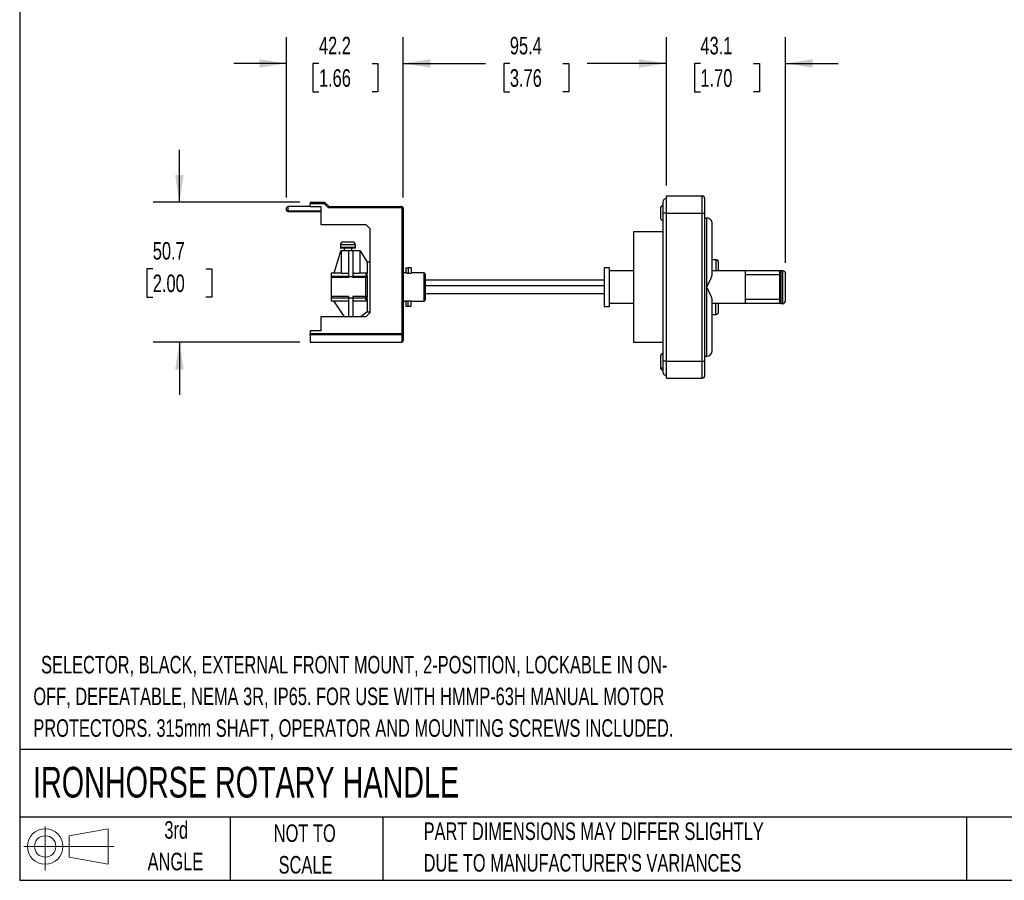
# Model space of a CAD drawing. Header units: millimetres. Extents: x 6 to 273, y 6 to 210.
# Tile 1 of 5: x 6 to 125, y 6 to 110. Entities that reach past the tile are written whole.
import ezdxf

# ---------------------------------------------------------------- set-up
doc = ezdxf.new("R2010")
doc.units = ezdxf.units.MM
doc.layers.add('DIMENSIONS', color=140, linetype='Continuous', lineweight=25)
doc.layers.add('TEXT', color=140, linetype='Continuous', lineweight=25)
doc.layers.add('SLD-DEFPOINTS', color=7, linetype='Continuous')
doc.styles.add('SLDTEXTSTYLE0', font='TXT', dxfattribs={"width": 0.7})
doc.dimstyles.new('SLDDIMSTYLE1', dxfattribs={"dimtxt": 2.158008, "dimasz": 3.302, "dimexe": 0, "dimexo": 0.0625, "dimgap": 0.539502, "dimtad": 0, "dimtih": 1, "dimtoh": 1, "dimlfac": 3, "dimrnd": 1e-09, "dimzin": 12, "dimdsep": 46, "dimtxsty": 'SLDTEXTSTYLE0', "dimsah": 1, "dimcen": 0.09, "dimadec": 0, "dimazin": 3, "dimtfac": 1, "dimtmove": 0, "dimatfit": 0, "dimfxl": 0, "dimfrac": 2, "dimtolj": 1, "dimtzin": 12, "dimarcsym": 0})
doc.dimstyles.new('SLDDIMSTYLE2', dxfattribs={"dimtxt": 2.158008, "dimasz": 3.302, "dimexe": 0, "dimexo": 0.0625, "dimgap": 0.539502, "dimtad": 0, "dimtih": 1, "dimtoh": 1, "dimlfac": 3, "dimrnd": 1e-09, "dimzin": 12, "dimdsep": 46, "dimtxsty": 'SLDTEXTSTYLE0', "dimsah": 1, "dimcen": 0.09, "dimadec": 0, "dimazin": 3, "dimtfac": 1, "dimtofl": 0, "dimtmove": 0, "dimatfit": 3, "dimfxl": 0, "dimfrac": 2, "dimtolj": 1, "dimtzin": 12, "dimarcsym": 0})

# ---------------------------------------------------------------- blocks, each defined once
blk = doc.blocks.new('Block11')
at = {"color": 7, "linetype": 'Continuous', "lineweight": 18}
for p, q in [((2.59, 5.31), (2.59, 0)), ((5.48, 4.17), (10.18, 5.03)), ((10.18, 5.03), (10.18, 0.73)), ((5.48, 1.6), (5.48, 4.17)), ((0, 2.88), (10.87, 2.88)), ((5.48, 1.6), (10.18, 0.73))]:
    blk.add_line(p, q, dxfattribs=at)
for radius in [2.15, 1.29]:
    blk.add_circle((2.59, 2.88), radius, dxfattribs=at)
blk = doc.blocks.new('Block12')
at = {"layer": 'SLD-DEFPOINTS'}
blk.add_blockref('Block11', (0, 0), dxfattribs=at)
blk = doc.blocks.new('SW_NOTE_0_1')
at = {"layer": 'TEXT', "color": 0, "char_height": 2.1167, "attachment_point": 1, "style": 'SLDTEXTSTYLE0'}
for s, insert in [('SELECTOR, BLACK, EXTERNAL FRONT MOUNT, 2-POSITION, LOCKABLE IN ON-', (0.93, 2.73)), ('OFF, DEFEATABLE, NEMA 3R, IP65. FOR USE WITH HMMP-63H MANUAL MOTOR', (0, -1.09)), ('PROTECTORS. 315mm SHAFT, OPERATOR AND MOUNTING SCREWS INCLUDED.', (0, -4.92))]:
    blk.add_mtext(s, dxfattribs=dict(at, insert=insert))
blk = doc.blocks.new('SW_NOTE_0_4')
at = {"layer": 'TEXT', "color": 0, "char_height": 2.1167, "attachment_point": 1, "style": 'SLDTEXTSTYLE0'}
for s, insert in [('PART DIMENSIONS MAY DIFFER SLIGHTLY', (0, 2.73)), ("DUE TO MANUFACTURER'S VARIANCES", (0, -1.09))]:
    blk.add_mtext(s, dxfattribs=dict(at, insert=insert))
blk = doc.blocks.new('SW_NOTE_0_5')
at = {"layer": 'TEXT', "color": 0, "char_height": 2.117, "attachment_point": 2, "style": 'SLDTEXTSTYLE0'}
for s, insert in [('NOT TO', (5.26, 2.73)), ('SCALE', (5.35, -1.09))]:
    blk.add_mtext(s, dxfattribs=dict(at, insert=insert))
blk = doc.blocks.new('SW_NOTE_0_6')
at = {"layer": 'TEXT', "color": 0, "char_height": 2.117, "attachment_point": 2, "style": 'SLDTEXTSTYLE0'}
for s, insert in [('3rd', (2.32, 2.73)), ('ANGLE', (2.22, -1.09))]:
    blk.add_mtext(s, dxfattribs=dict(at, insert=insert))
blk = doc.blocks.new('_D_4')
at = {"layer": 'DIMENSIONS'}
for p, q in [((38.57, 88.81), (38.57, 108.16)), ((52.64, 88.81), (52.64, 108.16)), ((38.57, 104.98), (32.22, 104.98)), ((42.48, 104.98), (41.75, 104.98)), ((41.75, 104.98), (41.75, 101.55)), ((48.89, 104.98), (49.61, 104.98)), ((49.61, 104.98), (49.61, 101.55)), ((52.64, 104.98), (58.99, 104.98)), ((41.75, 101.55), (42.48, 101.55)), ((49.61, 101.55), (48.89, 101.55))]:
    blk.add_line(p, q, dxfattribs=at)
for points in [[(38.57, 104.98), (35.27, 105.49), (35.27, 104.47)], [(52.64, 104.98), (55.94, 104.47), (55.94, 105.49)]]:
    blk.add_solid(points, dxfattribs=at)
at = {"layer": 'DIMENSIONS', "char_height": 2.117, "attachment_point": 1, "style": 'SLDTEXTSTYLE0'}
for s, insert in [('42.2', (42.48, 108.19)), ('1.66', (42.48, 104.28))]:
    blk.add_mtext(s, dxfattribs=dict(at, insert=insert))
blk = doc.blocks.new('_D_5')
at = {"layer": 'DIMENSIONS'}
for p, q in [((52.64, 88.81), (52.64, 108.16)), ((84.44, 90.25), (84.44, 108.16)), ((52.64, 104.98), (62.61, 104.98)), ((65.53, 104.98), (64.81, 104.98)), ((64.81, 104.98), (64.81, 101.55)), ((71.94, 104.98), (72.67, 104.98)), ((72.67, 104.98), (72.67, 101.55)), ((84.44, 104.98), (74.87, 104.98)), ((64.81, 101.55), (65.53, 101.55)), ((72.67, 101.55), (71.94, 101.55))]:
    blk.add_line(p, q, dxfattribs=at)
for points in [[(52.64, 104.98), (55.94, 104.47), (55.94, 105.49)], [(84.44, 104.98), (81.14, 105.49), (81.14, 104.47)]]:
    blk.add_solid(points, dxfattribs=at)
at = {"layer": 'DIMENSIONS', "char_height": 2.117, "attachment_point": 1, "style": 'SLDTEXTSTYLE0'}
for s, insert in [('95.4', (65.53, 108.19)), ('3.76', (65.53, 104.28))]:
    blk.add_mtext(s, dxfattribs=dict(at, insert=insert))
blk = doc.blocks.new('_D_6')
at = {"layer": 'DIMENSIONS'}
for p, q in [((84.44, 90.25), (84.44, 108.16)), ((98.8, 80.91), (98.8, 108.16)), ((84.44, 104.98), (78.09, 104.98)), ((88.54, 104.98), (87.82, 104.98)), ((87.82, 104.98), (87.82, 101.55)), ((94.95, 104.98), (95.68, 104.98)), ((95.68, 104.98), (95.68, 101.55)), ((98.8, 104.98), (105.15, 104.98)), ((87.82, 101.55), (88.54, 101.55)), ((95.68, 101.55), (94.95, 101.55))]:
    blk.add_line(p, q, dxfattribs=at)
for points in [[(84.44, 104.98), (81.14, 105.49), (81.14, 104.47)], [(98.8, 104.98), (102.11, 104.47), (102.11, 105.49)]]:
    blk.add_solid(points, dxfattribs=at)
at = {"layer": 'DIMENSIONS', "char_height": 2.117, "attachment_point": 1, "style": 'SLDTEXTSTYLE0'}
for s, insert in [('43.1', (88.54, 108.19)), ('1.70', (88.54, 104.28))]:
    blk.add_mtext(s, dxfattribs=dict(at, insert=insert))
blk = doc.blocks.new('_D_7')
at = {"layer": 'DIMENSIONS'}
for p, q in [((25.63, 88.21), (25.63, 94.56)), ((40.17, 88.21), (22.45, 88.21)), ((22.42, 80.19), (21.7, 80.19)), ((21.7, 80.19), (21.7, 76.76)), ((28.83, 80.19), (29.56, 80.19)), ((29.56, 80.19), (29.56, 76.76)), ((21.7, 76.76), (22.42, 76.76)), ((29.56, 76.76), (28.83, 76.76)), ((40.17, 71.31), (22.45, 71.31)), ((25.63, 71.31), (25.63, 64.96))]:
    blk.add_line(p, q, dxfattribs=at)
for points in [[(25.63, 88.21), (26.14, 91.51), (25.12, 91.51)], [(25.63, 71.31), (25.12, 68.01), (26.14, 68.01)]]:
    blk.add_solid(points, dxfattribs=at)
at = {"layer": 'DIMENSIONS', "char_height": 2.117, "attachment_point": 1, "style": 'SLDTEXTSTYLE0'}
for s, insert in [('50.7', (22.42, 83.41)), ('2.00', (22.42, 79.49))]:
    blk.add_mtext(s, dxfattribs=dict(at, insert=insert))

msp = doc.modelspace()

# ---------------------------------------------------------------- linework, layer by layer
for p, q in [((41.4372, 88.2088), (41.4372, 88.0421)), ((43.2039, 88.2088), (41.4372, 88.2088)), ((41.4372, 87.7088), (41.4372, 88.0421)), ((43.1348, 88.0421), (41.4372, 88.0421)), ((43.6348, 87.5421), (43.1348, 88.0421)), ((43.7039, 87.7088), (43.2039, 88.2088)), ((84.0005, 88.2254), (84.0005, 86.8921)), ((84.4372, 88.9754), (88.7372, 88.9754)), ((84.4372, 86.9088), (84.4372, 88.9754)), ((88.7372, 86.9088), (88.7372, 88.9754)), ((89.0705, 86.9088), (89.0705, 88.6421)), ((38.7372, 87.7088), (38.5705, 87.5421)), ((38.5705, 87.2088), (38.5705, 87.5421)), ((38.5705, 87.2088), (38.6898, 87.0895)), ((38.7372, 87.7088), (38.7372, 87.1868)), ((41.4372, 87.7088), (38.7372, 87.7088)), ((38.7372, 87.1868), (42.7039, 87.1868)), ((42.7039, 87.0421), (38.7372, 87.0421)), ((41.4372, 87.7088), (42.7039, 87.7088)), ((42.7039, 87.7088), (42.7039, 85.5421)), ((52.4705, 87.5421), (43.6348, 87.5421)), ((43.7039, 87.7088), (52.4705, 87.7088)), ((52.4705, 87.7088), (52.4705, 87.5421)), ((52.4705, 87.5421), (52.4705, 72.3754)), ((52.6372, 87.5421), (52.4705, 87.5421)), ((52.6372, 87.5421), (52.6372, 72.3754)), ((84.0005, 86.8921), (84.0005, 69.0588)), ((84.4372, 86.8921), (84.0005, 86.8921)), ((84.4372, 69.0421), (84.4372, 86.9088)), ((84.4372, 86.9088), (88.7372, 86.9088)), ((88.7372, 69.0421), (88.7372, 86.9088)), ((88.7372, 86.9088), (89.0705, 86.9088)), ((89.0705, 69.0421), (89.0705, 86.9088)), ((89.3039, 86.3088), (89.0705, 86.3088)), ((89.3039, 77.9754), (89.3039, 86.3088)), ((42.7039, 85.5421), (48.1372, 85.5421)), ((48.1372, 85.5421), (48.6372, 85.0421)), ((48.6372, 85.0421), (48.6372, 74.8754)), ((84.0005, 84.6421), (80.4705, 84.6421)), ((80.4705, 84.6421), (80.4705, 71.3088)), ((45.9705, 83.4088), (45.9631, 83.4088)), ((44.3035, 79.641), (45.1372, 82.3421)), ((45.0705, 83.0754), (45.0705, 82.7421)), ((46.8705, 83.0754), (45.0705, 83.0754)), ((46.8705, 82.7421), (45.0705, 82.7421)), ((45.1643, 82.3421), (45.1372, 82.3421)), ((45.1643, 82.3421), (45.1643, 79.6409)), ((45.5105, 82.6754), (45.5105, 82.3421)), ((46.8039, 82.6754), (45.9632, 82.6754)), ((46.5539, 82.3421), (46.0539, 82.3421)), ((46.0539, 82.3421), (46.0539, 79.271)), ((46.4305, 82.6754), (46.4305, 82.3421)), ((46.5539, 82.3421), (46.5539, 79.271)), ((46.8705, 83.0754), (46.8705, 82.7421)), ((47.4434, 79.6409), (47.4434, 82.3421)), ((47.4705, 82.3421), (47.4434, 82.3421)), ((47.4705, 82.3421), (48.3039, 80.9754)), ((48.6372, 80.9754), (48.3039, 80.9754)), ((48.3039, 80.9754), (48.3039, 80.965)), ((90.4039, 81.2754), (89.9705, 81.2754)), ((90.4039, 81.2754), (90.4039, 79.9754)), ((52.9705, 79.6921), (52.6372, 79.6921)), ((52.9705, 80.2921), (52.9705, 79.6921)), ((53.2372, 80.2921), (53.2372, 79.6713)), ((53.6039, 80.2921), (53.2372, 80.2921)), ((53.2372, 79.6713), (53.6039, 79.6713)), ((53.6039, 80.2921), (53.6039, 79.6713)), ((55.1372, 79.6921), (53.6039, 79.6921)), ((55.1372, 79.6921), (55.1372, 76.2588)), ((77.5705, 80.3088), (76.9039, 80.3088)), ((77.5705, 75.6421), (77.5705, 80.3088)), ((80.4705, 79.9254), (77.5705, 79.9254)), ((89.9705, 79.9754), (93.9705, 79.9754)), ((93.9705, 79.9754), (98.1372, 79.9754)), ((98.1372, 79.8319), (98.1372, 79.9754)), ((98.1372, 79.9754), (98.3029, 79.9754)), ((98.3039, 75.9754), (98.3039, 79.9754)), ((98.3039, 79.9754), (98.4705, 79.9754)), ((98.4705, 75.9754), (98.4705, 79.9754)), ((44.3039, 79.6421), (43.9372, 79.6421)), ((43.9372, 79.2942), (46.0539, 79.2942)), ((43.9372, 79.1297), (43.9372, 76.8212)), ((46.0539, 79.1297), (43.9372, 79.1297)), ((45.1643, 79.6409), (44.3035, 79.6409)), ((46.0539, 79.271), (46.5539, 79.271)), ((46.0539, 79.271), (46.0539, 79.1297)), ((46.5539, 79.2942), (48.1372, 79.2942)), ((46.5539, 79.271), (46.5539, 79.1297)), ((48.1372, 79.1297), (46.5539, 79.1297)), ((48.3039, 79.6409), (47.4434, 79.6409)), ((48.1372, 79.5177), (48.1372, 79.2939)), ((48.1372, 79.5177), (48.3039, 79.5177)), ((48.1372, 79.1297), (48.1372, 79.2939)), ((48.1372, 76.8196), (48.1372, 79.1297)), ((48.3039, 79.1297), (48.3039, 76.8212)), ((76.9039, 78.8088), (55.3039, 78.8088)), ((98.1372, 79.4421), (93.9705, 79.4421)), ((76.9039, 78.1421), (55.3039, 78.1421)), ((89.3039, 69.6421), (89.3039, 77.9754)), ((46.0539, 76.8212), (43.9372, 76.8212)), ((46.0539, 76.6567), (43.9372, 76.6567)), ((43.9372, 76.3088), (44.2705, 76.3088)), ((44.2698, 76.3099), (46.0539, 76.3099)), ((45.5475, 74.3754), (44.2698, 76.3099)), ((46.0539, 76.8212), (46.0539, 76.6799)), ((46.0539, 76.6799), (46.5539, 76.6799)), ((46.0539, 76.6799), (46.0539, 74.3754)), ((48.1372, 76.8212), (46.5539, 76.8212)), ((46.5539, 76.8212), (46.5539, 76.6799)), ((46.5539, 76.6799), (46.5539, 74.3754)), ((48.1372, 76.6567), (46.5539, 76.6567)), ((46.5539, 76.3099), (48.3039, 76.3099)), ((48.1372, 76.6567), (48.1372, 76.8196)), ((48.1372, 76.4332), (48.1372, 76.6567)), ((48.3039, 76.4332), (48.1372, 76.4332)), ((52.6372, 76.2588), (52.9705, 76.2588)), ((52.9705, 76.2588), (52.9705, 75.6588)), ((53.6039, 76.2796), (53.2372, 76.2796)), ((53.2372, 75.6588), (53.2372, 76.2796)), ((53.6039, 75.6588), (53.6039, 76.2796)), ((53.6039, 76.2588), (55.1372, 76.2588)), ((76.9039, 77.1421), (55.3039, 77.1421)), ((93.9705, 76.5088), (98.1372, 76.5088)), ((98.1372, 76.1195), (98.1372, 75.9754)), ((48.3039, 74.9754), (47.5356, 74.3754)), ((48.3039, 74.9859), (48.3039, 74.9754)), ((48.3039, 74.9754), (48.6372, 74.9754)), ((53.2372, 75.6588), (53.6039, 75.6588)), ((76.9039, 75.6421), (77.5705, 75.6421)), ((77.5705, 76.0254), (80.4705, 76.0254)), ((93.9705, 75.9754), (89.9705, 75.9754)), ((90.4039, 74.6754), (90.4039, 75.9754)), ((98.1372, 75.9754), (93.9705, 75.9754)), ((98.3039, 75.9754), (98.1372, 75.9754)), ((98.3039, 75.9754), (98.4705, 75.9754)), ((42.7039, 74.3754), (42.7039, 72.7088)), ((48.1372, 74.3754), (42.7039, 74.3754)), ((48.6372, 74.8754), (48.1372, 74.3754)), ((89.9705, 74.6754), (90.4039, 74.6754)), ((42.7039, 72.7088), (41.4372, 72.7088)), ((41.4372, 72.7088), (41.4372, 72.3754)), ((41.4372, 72.3754), (52.4705, 72.3754)), ((41.4372, 72.2088), (41.4372, 72.3754)), ((52.4705, 72.2088), (41.4372, 72.2088)), ((41.4372, 72.2088), (41.4372, 71.3088)), ((52.4705, 72.3754), (52.4705, 72.2088)), ((52.4705, 72.3754), (52.6372, 72.3754)), ((52.4705, 72.2088), (52.4705, 71.3088)), ((41.4372, 71.3088), (52.4705, 71.3088)), ((80.4705, 71.3088), (84.0005, 71.3088)), ((84.0005, 69.0588), (84.0005, 67.7254)), ((84.0005, 69.0588), (84.4372, 69.0588)), ((84.4372, 66.9754), (84.4372, 69.0421)), ((84.4372, 69.0421), (88.7372, 69.0421)), ((88.7372, 66.9754), (88.7372, 69.0421)), ((89.0705, 69.6421), (89.3039, 69.6421)), ((89.0705, 67.3088), (89.0705, 69.0421)), ((84.4372, 66.9754), (88.7372, 66.9754))]:
    msp.add_line(p, q)
for centre, radius, start, end in [((84.4372, 88.2254), 0.4367, 90, 180), ((88.7372, 88.6421), 0.3333, 0, 90), ((52.4705, 87.5421), 0.1667, 0, 90), ((84.0372, 87.4754), 0.3333, 96.315316, 180), ((84.0372, 86.3421), 0.3333, 180, 263.684684), ((89.3039, 85.6421), 0.6667, 0, 90.000021), ((45.4039, 83.0754), 0.3333, 89.999937, 180), ((46.5372, 83.0754), 0.3333, 0, 89.999699), ((45.1372, 82.7421), 0.0667, 180, 270.000546), ((46.8039, 82.7421), 0.0667, 270, 0), ((90.4039, 80.9421), 0.3333, 0, 90), ((55.1372, 79.5254), 0.1667, 0, 90), ((98.3039, 79.8088), 0.1667, 90, 180.000004), ((55.1372, 76.4254), 0.1667, 270, 0), ((98.3039, 76.1421), 0.1667, 179.999675, 270), ((98.4705, 76.3088), 0.3333, 270, 0.000003), ((90.4039, 75.0088), 0.3333, 270, 0), ((52.4705, 72.3754), 0.1667, 270, 0), ((52.4705, 71.4754), 0.1667, 270, 0.001653), ((89.3039, 70.3088), 0.6667, 270, 0), ((84.0372, 69.6088), 0.3333, 96.315316, 180), ((84.0372, 68.4754), 0.3333, 180, 263.684684), ((84.0372, 68.292), 0.3333, 180, 263.684684), ((84.4372, 67.7254), 0.4367, 180, 270), ((88.7372, 67.3088), 0.3333, 270, 0)]:
    msp.add_arc(centre, radius, start, end)
for points, knots in [([(43.1348, 88.0421), (43.143, 88.0618), (43.1517, 88.0829), (43.1687, 88.124), (43.1769, 88.1437), (43.1904, 88.1762), (43.1956, 88.189), (43.2024, 88.2052), (43.2039, 88.2088), (43.2039, 88.2088)], [0, 0, 0, 0, 0.25, 0.25, 0.5, 0.5, 0.75, 0.75, 1, 1, 1, 1]), ([(38.7372, 87.1868), (38.7372, 87.1723), (38.733, 87.1549), (38.7161, 87.1203), (38.7036, 87.1033), (38.6898, 87.0895)], [0, 0, 0, 0, 0.5, 0.5, 1, 1, 1, 1]), ([(38.6898, 87.0895), (38.7036, 87.0757), (38.7161, 87.0632), (38.733, 87.0463), (38.7372, 87.0421), (38.7372, 87.0421)], [0, 0, 0, 0, 0.5, 0.5, 1, 1, 1, 1]), ([(43.6348, 87.5421), (43.643, 87.5618), (43.6517, 87.5829), (43.6687, 87.624), (43.6769, 87.6437), (43.6904, 87.6762), (43.6956, 87.689), (43.7024, 87.7052), (43.7039, 87.7088), (43.7039, 87.7088)], [0, 0, 0, 0, 0.25, 0.25, 0.5, 0.5, 0.75, 0.75, 1, 1, 1, 1]), ([(83.7039, 87.4754), (83.7039, 87.4754), (83.7039, 87.4682), (83.7039, 87.4482), (83.7039, 87.4354), (83.7039, 87.4169), (83.7039, 87.4108), (83.7039, 87.4037), (83.7039, 87.4023), (83.7039, 87.3995), (83.7039, 87.3972), (83.7039, 87.3901), (83.7039, 87.3851), (83.7039, 87.3594), (83.7039, 87.3358), (83.7039, 87.2963), (83.7039, 87.2825), (83.7039, 87.2646), (83.7039, 87.261), (83.7039, 87.2555), (83.7039, 87.2537), (83.7039, 87.2522), (83.7039, 87.2514), (83.7039, 87.2465), (83.7039, 87.2408), (83.7039, 87.2257), (83.7039, 87.2162), (83.7039, 87.1989), (83.7039, 87.1924), (83.7039, 87.1822), (83.7039, 87.1773), (83.7039, 87.1528), (83.7039, 87.1347), (83.7039, 87.1105), (83.7039, 87.1029), (83.7039, 87.0923), (83.7039, 87.0889), (83.7039, 87.0823), (83.7039, 87.0775), (83.7039, 87.0553), (83.7039, 87.0374), (83.7039, 86.9829), (83.7039, 86.9458), (83.7039, 86.9088)], [0, 0, 0, 0, 0.125, 0.125, 0.25, 0.25, 0.3125, 0.3125, 0.328125, 0.328125, 0.34375, 0.34375, 0.375, 0.375, 0.5, 0.5, 0.5625, 0.5625, 0.578125, 0.578125, 0.5859375, 0.5859375, 0.59375, 0.59375, 0.625, 0.625, 0.65625, 0.65625, 0.671875, 0.671875, 0.6875, 0.6875, 0.75, 0.75, 0.78125, 0.78125, 0.796875, 0.796875, 0.8125, 0.8125, 0.875, 0.875, 1, 1, 1, 1]), ([(83.7039, 86.9088), (83.7039, 86.8376), (83.7039, 86.7664), (83.7039, 86.6919), (83.7039, 86.6824), (83.7039, 86.6648), (83.7039, 86.6388), (83.7039, 86.6138), (83.7039, 86.5967), (83.7039, 86.597), (83.7039, 86.5962), (83.7039, 86.5949), (83.7039, 86.5909), (83.7039, 86.586), (83.7039, 86.5743), (83.7039, 86.5638), (83.7039, 86.5481), (83.7039, 86.546), (83.7039, 86.5412), (83.7039, 86.5342), (83.7039, 86.5282), (83.7039, 86.5175), (83.7039, 86.5121), (83.7039, 86.5076), (83.7039, 86.5064), (83.7039, 86.5048), (83.7039, 86.5024), (83.7039, 86.4967), (83.7039, 86.4857), (83.7039, 86.4645), (83.7039, 86.4479), (83.7039, 86.417), (83.7039, 86.3994), (83.7039, 86.3568), (83.7039, 86.3421), (83.7039, 86.3421)], [0, 0, 0, 0, 0.25, 0.25, 0.28125, 0.28125, 0.3125, 0.375, 0.375, 0.37890625, 0.37890625, 0.3828125, 0.390625, 0.40625, 0.40625, 0.4375, 0.4375, 0.4453125, 0.4453125, 0.453125, 0.46875, 0.46875, 0.5, 0.5, 0.50390625, 0.50390625, 0.5078125, 0.515625, 0.53125, 0.5625, 0.625, 0.625, 0.75, 0.75, 1, 1, 1, 1]), ([(89.9705, 79.8403), (89.9705, 80.6615), (89.9705, 81.448), (89.9705, 82.8671), (89.9705, 83.4993), (89.9705, 84.5408), (89.9705, 84.9499), (89.9705, 85.5006), (89.9705, 85.6421), (89.9705, 85.6421)], [0, 0, 0, 0, 0.25, 0.25, 0.5, 0.5, 0.75, 0.75, 1, 1, 1, 1]), ([(45.9631, 83.4088), (45.9447, 83.4088), (45.9264, 83.4088), (45.8898, 83.4088), (45.8716, 83.4088), (45.8176, 83.4088), (45.7824, 83.4088), (45.6809, 83.4088), (45.6189, 83.4088), (45.5155, 83.4088), (45.4742, 83.4088), (45.4184, 83.4088), (45.4039, 83.4088), (45.4039, 83.4088)], [0, 0, 0, 0, 0.0625, 0.0625, 0.125, 0.125, 0.25, 0.25, 0.5, 0.5, 0.75, 0.75, 1, 1, 1, 1]), ([(46.5372, 83.4088), (46.5372, 83.4088), (46.5371, 83.4088), (46.5369, 83.4088), (46.5365, 83.4088), (46.5345, 83.4088), (46.5288, 83.4088), (46.5213, 83.4088), (46.5123, 83.4088), (46.506, 83.4088), (46.4848, 83.4088), (46.4676, 83.4088), (46.4217, 83.4088), (46.3948, 83.4088), (46.3626, 83.4088), (46.3632, 83.4088), (46.3624, 83.4088), (46.3619, 83.4088), (46.3595, 83.4088), (46.357, 83.4088), (46.3471, 83.4088), (46.337, 83.4088), (46.3193, 83.4088), (46.318, 83.4088), (46.314, 83.4088), (46.308, 83.4088), (46.2944, 83.4088), (46.2833, 83.4088), (46.2692, 83.4088), (46.2604, 83.4088), (46.2441, 83.4088), (46.2192, 83.4088), (46.1934, 83.4088), (46.1671, 83.4088), (46.1594, 83.4088), (46.1428, 83.4088), (46.1176, 83.4088), (46.092, 83.4088), (46.0737, 83.4088), (46.0743, 83.4088), (46.074, 83.4088), (46.0734, 83.4088), (46.0714, 83.4088), (46.0686, 83.4088), (46.0616, 83.4088), (46.0549, 83.4088), (46.029, 83.4088), (46.0038, 83.4088), (45.9705, 83.4088)], [0, 0, 0, 0, 0.015625, 0.015625, 0.03125, 0.0625, 0.125, 0.1875, 0.1875, 0.25, 0.25, 0.375, 0.375, 0.5, 0.5, 0.5078125, 0.5078125, 0.515625, 0.515625, 0.53125, 0.53125, 0.5625, 0.5625, 0.5703125, 0.5703125, 0.578125, 0.59375, 0.625, 0.625, 0.65625, 0.65625, 0.6875, 0.75, 0.75, 0.78125, 0.78125, 0.8125, 0.875, 0.875, 0.87890625, 0.87890625, 0.8828125, 0.890625, 0.90625, 0.90625, 0.9375, 0.9375, 1, 1, 1, 1]), ([(45.9632, 82.6754), (45.8579, 82.6754), (45.7562, 82.6754), (45.652, 82.6754), (45.645, 82.6754), (45.632, 82.6754), (45.6126, 82.6754), (45.5684, 82.6754), (45.4841, 82.6754), (45.4188, 82.6754), (45.2977, 82.6754), (45.2371, 82.6754), (45.1899, 82.6754), (45.1857, 82.6754), (45.1773, 82.6754), (45.1655, 82.6754), (45.1445, 82.6754), (45.1372, 82.6754), (45.1372, 82.6754)], [0, 0, 0, 0, 0.25, 0.25, 0.265625, 0.265625, 0.28125, 0.3125, 0.375, 0.5, 0.5, 0.75, 0.75, 0.78125, 0.78125, 0.8125, 0.875, 1, 1, 1, 1]), ([(46.0539, 82.3421), (45.8376, 82.3421), (45.6355, 82.3421), (45.3223, 82.3421), (45.2117, 82.3421), (45.1643, 82.3421)], [0, 0, 0, 0, 0.5, 0.5, 1, 1, 1, 1]), ([(47.4434, 82.3421), (47.396, 82.3421), (47.2854, 82.3421), (46.9722, 82.3421), (46.7702, 82.3421), (46.5539, 82.3421)], [0, 0, 0, 0, 0.5, 0.5, 1, 1, 1, 1]), ([(48.3039, 80.965), (48.3039, 80.9453), (48.3039, 80.8974), (48.3039, 80.7483), (48.3039, 80.647), (48.3039, 80.3965), (48.3039, 80.2473), (48.3039, 79.9095), (48.3039, 79.7208), (48.3039, 79.5177)], [0, 0, 0, 0, 0.25, 0.25, 0.5, 0.5, 0.75, 0.75, 1, 1, 1, 1]), ([(90.7372, 79.9754), (90.7372, 80.1352), (90.7372, 80.4547), (90.7372, 80.7653), (90.7372, 80.9322), (90.7372, 80.925), (90.7372, 80.9223)], [0, 0, 0, 0, 0.27999027, 0.55997295, 0.83996811, 1, 1, 1, 1]), ([(52.9705, 80.2921), (52.9708, 80.2921), (52.9713, 80.2921), (52.9753, 80.2921), (52.9817, 80.2921), (52.9935, 80.2921), (53.014, 80.2921), (53.0471, 80.2921), (53.0878, 80.2921), (53.1343, 80.2921), (53.1848, 80.2921), (53.2197, 80.2921), (53.2372, 80.2921)], [0, 0, 0, 0, 0.06164774, 0.12349465, 0.18614748, 0.25019012, 0.37432878, 0.5001154, 0.62266261, 0.75004129, 0.8750298, 1, 1, 1, 1]), ([(52.9705, 79.6921), (52.9708, 79.692), (52.9714, 79.6919), (52.9763, 79.691), (52.9854, 79.6895), (52.9999, 79.6875), (53.0207, 79.6849), (53.0522, 79.6812), (53.0949, 79.6771), (53.1458, 79.6739), (53.1933, 79.6717), (53.2234, 79.6714), (53.2372, 79.6713)], [0, 0, 0, 0, 0.0645775, 0.13663906, 0.21620115, 0.30327508, 0.39786858, 0.49998675, 0.65109464, 0.78478994, 0.90108171, 1, 1, 1, 1]), ([(76.9039, 80.3088), (76.9039, 80.3088), (76.9039, 80.248), (76.9039, 80.0143), (76.9039, 79.8413), (76.9039, 79.4094), (76.9039, 79.1506), (76.9039, 78.5862), (76.9039, 78.2809), (76.9039, 77.9754)], [0, 0, 0, 0, 0.25, 0.25, 0.5, 0.5, 0.75, 0.75, 1, 1, 1, 1]), ([(93.9705, 75.9754), (93.9705, 75.9754), (93.9705, 76.0275), (93.9705, 76.2279), (93.9705, 76.3761), (93.9705, 76.7463), (93.9705, 76.9682), (93.9705, 77.4519), (93.9705, 77.7136), (93.9705, 78.2372), (93.9705, 78.4989), (93.9705, 78.9827), (93.9705, 79.2045), (93.9705, 79.5748), (93.9705, 79.723), (93.9705, 79.9234), (93.9705, 79.9754), (93.9705, 79.9754)], [0, 0, 0, 0, 0.125, 0.125, 0.25, 0.25, 0.375, 0.375, 0.5, 0.5, 0.625, 0.625, 0.75, 0.75, 0.875, 0.875, 1, 1, 1, 1]), ([(98.1372, 77.9754), (98.1372, 78.0881), (98.1372, 78.1989), (98.1372, 78.3373), (98.1372, 78.3668), (98.1372, 78.4244), (98.1372, 78.5103), (98.1372, 78.5945), (98.1372, 78.6777), (98.1372, 78.7065), (98.1372, 78.7626), (98.1372, 78.8457), (98.1372, 78.9258), (98.1372, 79.0298), (98.1372, 79.0813), (98.1372, 79.179), (98.1372, 79.2259), (98.1372, 79.3606), (98.1372, 79.4395), (98.1372, 79.5265), (98.1372, 79.5424), (98.1372, 79.5735), (98.1372, 79.6181), (98.1372, 79.6566), (98.1372, 79.6853), (98.1372, 79.6905), (98.1372, 79.7007), (98.1372, 79.7156), (98.1372, 79.7466), (98.1372, 79.7671), (98.1372, 79.7808), (98.1372, 79.783), (98.1372, 79.7875), (98.1372, 79.7937), (98.1372, 79.8049), (98.1372, 79.8088), (98.1372, 79.8088)], [0, 0, 0, 0, 0.125, 0.125, 0.15625, 0.15625, 0.1875, 0.25, 0.25, 0.28125, 0.28125, 0.3125, 0.375, 0.375, 0.4375, 0.4375, 0.5, 0.5, 0.625, 0.625, 0.65625, 0.65625, 0.6875, 0.75, 0.75, 0.765625, 0.765625, 0.78125, 0.8125, 0.875, 0.875, 0.890625, 0.890625, 0.90625, 0.9375, 1, 1, 1, 1]), ([(98.4705, 79.9754), (98.5578, 79.9754), (98.6445, 79.9395), (98.7679, 79.8161), (98.8039, 79.7294), (98.8039, 79.6421)], [0, 0, 0, 0, 0.5, 0.5, 1, 1, 1, 1]), ([(43.9372, 79.2942), (43.9372, 79.2879), (43.9372, 79.2675), (43.9372, 79.2078), (43.9372, 79.1688), (43.9372, 79.1297)], [0, 0, 0, 0, 0.5, 0.5, 1, 1, 1, 1]), ([(46.0539, 79.6177), (46.0359, 79.6179), (45.9999, 79.6183), (45.947, 79.6189), (45.8949, 79.6197), (45.8437, 79.6205), (45.7934, 79.6214), (45.7115, 79.6231), (45.6025, 79.6257), (45.4768, 79.6293), (45.3675, 79.633), (45.2873, 79.6359), (45.2306, 79.6382), (45.191, 79.6398), (45.1732, 79.6406), (45.1643, 79.6409)], [0, 0, 0, 0, 0.04174259, 0.08330482, 0.12478026, 0.16626313, 0.20784755, 0.24962698, 0.37443544, 0.49935535, 0.62425931, 0.7492352, 0.83294427, 0.91627803, 1, 1, 1, 1]), ([(47.4434, 79.6409), (47.4392, 79.6408), (47.4308, 79.6404), (47.4151, 79.6397), (47.397, 79.639), (47.3764, 79.6382), (47.3534, 79.6372), (47.3111, 79.6356), (47.2412, 79.633), (47.1322, 79.6294), (47.0066, 79.6257), (46.882, 79.6228), (46.7657, 79.6205), (46.6617, 79.6189), (46.5899, 79.6181), (46.5539, 79.6177)], [0, 0, 0, 0, 0.04175134, 0.08331898, 0.12479639, 0.16627765, 0.20785681, 0.24962726, 0.37445328, 0.49935534, 0.62425228, 0.74923491, 0.83293675, 0.91627014, 1, 1, 1, 1]), ([(48.3039, 79.3404), (48.3036, 79.3476), (48.3031, 79.3619), (48.2993, 79.383), (48.2923, 79.4072), (48.2802, 79.4334), (48.2608, 79.4609), (48.2364, 79.4843), (48.2067, 79.5027), (48.1734, 79.5152), (48.1492, 79.5169), (48.1372, 79.5177)], [0, 0, 0, 0, 0.08308177, 0.16619782, 0.2493478, 0.37636553, 0.49880973, 0.63074892, 0.74939325, 0.87646894, 1, 1, 1, 1]), ([(48.1372, 79.2939), (48.1417, 79.2939), (48.1526, 79.2936), (48.1716, 79.291), (48.1953, 79.2846), (48.2226, 79.2721), (48.2515, 79.2514), (48.2782, 79.2206), (48.2994, 79.1791), (48.3023, 79.1468), (48.3039, 79.1297)], [0, 0, 0, 0, 0.052206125, 0.125258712, 0.219142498, 0.3338343, 0.469304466, 0.625517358, 0.802431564, 1, 1, 1, 1]), ([(48.3039, 79.1297), (48.3039, 79.1297), (48.2859, 79.1297), (48.2242, 79.1297), (48.1808, 79.1297), (48.1372, 79.1297)], [0, 0, 0, 0, 0.5, 0.5, 1, 1, 1, 1]), ([(55.3039, 79.5254), (55.3039, 79.5255), (55.3039, 79.5125), (55.3039, 79.4742), (55.3039, 79.4528), (55.3039, 79.4375), (55.3039, 79.4294), (55.3039, 79.3832), (55.3039, 79.3375), (55.3039, 79.2532), (55.3039, 79.223), (55.3039, 79.1582), (55.3039, 79.1234), (55.3039, 79.0507), (55.3039, 78.9935), (55.3039, 78.9322), (55.3039, 78.8905), (55.3039, 78.8687), (55.3039, 78.8054), (55.3039, 78.7401), (55.3039, 78.6604), (55.3039, 78.6255), (55.3039, 78.6021), (55.3039, 78.5899), (55.3039, 78.401), (55.3039, 78.2153), (55.3039, 78.0217)], [0, 0, 0, 0, 0.125, 0.1875, 0.21875, 0.21875, 0.25, 0.25, 0.375, 0.375, 0.4375, 0.4375, 0.5, 0.5, 0.5625, 0.59375, 0.59375, 0.625, 0.625, 0.6875, 0.71875, 0.734375, 0.734375, 0.75, 0.75, 1, 1, 1, 1]), ([(89.3039, 77.9754), (89.3178, 78.0032), (89.3433, 78.0537), (89.3775, 78.1219), (89.404, 78.1748), (89.4228, 78.2125), (89.4473, 78.2616), (89.4822, 78.3313), (89.5525, 78.4733), (89.6403, 78.6539), (89.7424, 78.8738), (89.8299, 79.076), (89.8927, 79.2423), (89.9314, 79.3654), (89.9538, 79.4557), (89.9678, 79.5359), (89.9696, 79.5833), (89.9705, 79.6062)], [0, 0, 0, 0, 0.04582405, 0.08330515, 0.11244336, 0.13324359, 0.14571195, 0.19383055, 0.24922171, 0.38303888, 0.49921872, 0.63166243, 0.7490955, 0.81779911, 0.88242523, 0.94310805, 1, 1, 1, 1]), ([(98.8039, 77.9754), (98.8039, 78.1936), (98.8039, 78.4117), (98.8039, 78.8148), (98.8039, 78.9997), (98.8039, 79.3082), (98.8039, 79.4318), (98.8039, 79.5987), (98.8039, 79.6421), (98.8039, 79.6421)], [0, 0, 0, 0, 0.25, 0.25, 0.5, 0.5, 0.75, 0.75, 1, 1, 1, 1]), ([(55.3039, 77.9754), (55.3039, 77.8769), (55.3039, 77.7316), (55.3039, 77.5665), (55.3039, 77.485), (55.3039, 77.4503), (55.3039, 77.4272), (55.3039, 77.416), (55.3039, 77.3554), (55.3039, 77.3081), (55.3039, 77.2156), (55.3039, 77.1708), (55.3039, 77.0818), (55.3039, 77.0389), (55.3039, 76.9563), (55.3039, 76.9164), (55.3039, 76.8411), (55.3039, 76.7878), (55.3039, 76.739), (55.3039, 76.7075), (55.3039, 76.6921), (55.3039, 76.6494), (55.3039, 76.61), (55.3039, 76.5758), (55.3039, 76.5541), (55.3039, 76.5436), (55.3039, 76.4983), (55.3039, 76.471), (55.3039, 76.4347), (55.3039, 76.4255), (55.3039, 76.4254)], [0, 0, 0, 0, 0.125, 0.1875, 0.21875, 0.234375, 0.234375, 0.25, 0.25, 0.3125, 0.3125, 0.375, 0.375, 0.4375, 0.4375, 0.5, 0.5, 0.5625, 0.59375, 0.59375, 0.625, 0.625, 0.6875, 0.71875, 0.71875, 0.75, 0.75, 0.875, 0.875, 1, 1, 1, 1]), ([(76.9039, 77.9754), (76.9039, 77.67), (76.9039, 77.3647), (76.9039, 76.8003), (76.9039, 76.5415), (76.9039, 76.1096), (76.9039, 75.9366), (76.9039, 75.7028), (76.9039, 75.6421), (76.9039, 75.6421)], [0, 0, 0, 0, 0.25, 0.25, 0.5, 0.5, 0.75, 0.75, 1, 1, 1, 1]), ([(89.9705, 76.3447), (89.9703, 76.3558), (89.9699, 76.3785), (89.9665, 76.4147), (89.961, 76.4532), (89.9532, 76.4944), (89.9431, 76.5382), (89.9308, 76.5846), (89.9162, 76.6338), (89.886, 76.7262), (89.8299, 76.8749), (89.7424, 77.0771), (89.6403, 77.2969), (89.5525, 77.4775), (89.4822, 77.6196), (89.437, 77.7099), (89.3786, 77.8271), (89.3341, 77.9154), (89.3039, 77.9754)], [0, 0, 0, 0, 0.0279861, 0.05690023, 0.08676314, 0.11759446, 0.14941272, 0.1822353, 0.21607842, 0.2509571, 0.36836339, 0.50082455, 0.61696883, 0.75081223, 0.80617204, 0.85435595, 0.90102392, 1, 1, 1, 1]), ([(98.1372, 76.1427), (98.1372, 76.1483), (98.1372, 76.1954), (98.1372, 76.2893), (98.1372, 76.2955), (98.1372, 76.3079), (98.1372, 76.3269), (98.1372, 76.3749), (98.1372, 76.4222), (98.1372, 76.4905), (98.1372, 76.5281), (98.1372, 76.6074), (98.1372, 76.6495), (98.1372, 76.7833), (98.1372, 76.8796), (98.1372, 77.0108), (98.1372, 77.0364), (98.1372, 77.0889), (98.1372, 77.1688), (98.1372, 77.252), (98.1372, 77.3373), (98.1372, 77.3642), (98.1372, 77.4193), (98.1372, 77.5027), (98.1372, 77.588), (98.1372, 77.6745), (98.1372, 77.7012), (98.1372, 77.7556), (98.1372, 77.8375), (98.1372, 77.9201), (98.1372, 77.9754)], [0, 0, 0, 0, 0.25, 0.25, 0.265625, 0.265625, 0.28125, 0.3125, 0.375, 0.375, 0.4375, 0.4375, 0.5, 0.5, 0.625, 0.625, 0.65625, 0.65625, 0.6875, 0.75, 0.75, 0.78125, 0.78125, 0.8125, 0.875, 0.875, 0.90625, 0.90625, 0.9375, 1, 1, 1, 1]), ([(98.8039, 76.3099), (98.8039, 76.3176), (98.8039, 76.3667), (98.8039, 76.5405), (98.8039, 76.6652), (98.8039, 76.972), (98.8039, 77.1541), (98.8039, 77.5493), (98.8039, 77.7623), (98.8039, 77.9754)], [0, 0, 0, 0, 0.25, 0.25, 0.5, 0.5, 0.75, 0.75, 1, 1, 1, 1]), ([(43.9372, 76.8212), (43.9372, 76.782), (43.9372, 76.7431), (43.9372, 76.6834), (43.9372, 76.663), (43.9372, 76.6567)], [0, 0, 0, 0, 0.5, 0.5, 1, 1, 1, 1]), ([(48.3039, 76.8212), (48.3039, 76.7781), (48.2859, 76.7353), (48.2242, 76.6744), (48.1808, 76.6567), (48.1372, 76.6567)], [0, 0, 0, 0, 0.5, 0.5, 1, 1, 1, 1]), ([(48.3039, 76.8212), (48.3035, 76.8212), (48.3029, 76.8212), (48.2978, 76.8212), (48.2905, 76.8211), (48.281, 76.8211), (48.2701, 76.8211), (48.2583, 76.8211), (48.2458, 76.8211), (48.2332, 76.8211), (48.2207, 76.8211), (48.2086, 76.8211), (48.1971, 76.8211), (48.1864, 76.8211), (48.1766, 76.821), (48.1679, 76.821), (48.1601, 76.8209), (48.1535, 76.8208), (48.148, 76.8206), (48.1437, 76.8204), (48.1405, 76.8202), (48.1384, 76.8201), (48.1375, 76.8197), (48.1372, 76.8196)], [0, 0, 0, 0, 0.09185898, 0.1792968, 0.26231208, 0.34090369, 0.4150707, 0.4848124, 0.5501282, 0.61101765, 0.66748041, 0.71951624, 0.76712499, 0.81030659, 0.84906111, 0.88338874, 0.91328992, 0.93876549, 0.95981699, 0.97644749, 0.98866371, 0.99648433, 1, 1, 1, 1]), ([(48.3039, 76.6104), (48.3036, 76.6033), (48.3032, 76.589), (48.2994, 76.5679), (48.2923, 76.5438), (48.2802, 76.5175), (48.261, 76.4903), (48.2368, 76.4668), (48.2072, 76.4484), (48.1736, 76.4358), (48.1493, 76.4341), (48.1372, 76.4332)], [0, 0, 0, 0, 0.08338837, 0.16621723, 0.2493565, 0.37562181, 0.49881599, 0.62672746, 0.74942889, 0.8745999, 1, 1, 1, 1]), ([(48.3039, 76.4332), (48.3039, 76.2301), (48.3039, 76.0414), (48.3039, 75.7035), (48.3039, 75.5544), (48.3039, 75.3039), (48.3039, 75.2026), (48.3039, 75.0534), (48.3039, 75.0056), (48.3039, 74.9859)], [0, 0, 0, 0, 0.25, 0.25, 0.5, 0.5, 0.75, 0.75, 1, 1, 1, 1]), ([(53.2372, 76.2796), (53.2282, 76.2796), (53.2093, 76.2794), (53.1795, 76.2785), (53.1474, 76.277), (53.1138, 76.275), (53.0798, 76.2723), (53.0427, 76.2686), (53.009, 76.2646), (52.9851, 76.2614), (52.9725, 76.2592), (52.9712, 76.2589), (52.9705, 76.2588)], [0, 0, 0, 0, 0.06404187, 0.13580857, 0.21531654, 0.30257686, 0.39759691, 0.50038138, 0.65060154, 0.78393394, 0.90038965, 1, 1, 1, 1]), ([(89.9705, 70.3088), (89.9705, 70.3094), (89.9705, 70.3109), (89.9705, 70.3198), (89.9705, 70.3263), (89.9705, 70.3526), (89.9705, 70.3788), (89.9705, 70.4835), (89.9705, 70.5879), (89.9705, 71.001), (89.9705, 71.4101), (89.9705, 72.4515), (89.9705, 73.0837), (89.9705, 74.148), (89.9705, 74.522), (89.9705, 75.104), (89.9705, 75.3015), (89.9705, 75.602), (89.9705, 75.7028), (89.9705, 75.9059), (89.9705, 76.0082), (89.9705, 76.1106)], [0, 0, 0, 0, 0.03125, 0.03125, 0.0625, 0.0625, 0.125, 0.125, 0.25, 0.25, 0.5, 0.5, 0.75, 0.75, 0.875, 0.875, 0.9375, 0.9375, 0.96875, 0.96875, 1, 1, 1, 1]), ([(52.9705, 75.6588), (52.9705, 75.6588), (52.9993, 75.6588), (53.098, 75.6588), (53.1674, 75.6588), (53.2372, 75.6588)], [0, 0, 0, 0, 0.5, 0.5, 1, 1, 1, 1]), ([(90.7372, 75.0088), (90.7372, 75.0088), (90.7372, 75.0953), (90.7372, 75.427), (90.7372, 75.672), (90.7372, 75.9754)], [0, 0, 0, 0, 0.5, 0.5, 1, 1, 1, 1]), ([(52.6372, 72.3754), (52.6372, 72.0826), (52.6372, 71.8563), (52.6372, 71.5527), (52.6372, 71.4754), (52.6372, 71.4754)], [0, 0, 0, 0, 0.5, 0.5, 1, 1, 1, 1]), ([(83.7039, 69.6088), (83.7039, 69.6088), (83.7039, 69.6015), (83.7039, 69.5815), (83.7039, 69.5687), (83.7039, 69.5502), (83.7039, 69.5441), (83.7039, 69.537), (83.7039, 69.5356), (83.7039, 69.5329), (83.7039, 69.5305), (83.7039, 69.5234), (83.7039, 69.5185), (83.7039, 69.4927), (83.7039, 69.4691), (83.7039, 69.4296), (83.7039, 69.4159), (83.7039, 69.3979), (83.7039, 69.3943), (83.7039, 69.3889), (83.7039, 69.3871), (83.7039, 69.3855), (83.7039, 69.3847), (83.7039, 69.3798), (83.7039, 69.3742), (83.7039, 69.359), (83.7039, 69.3496), (83.7039, 69.3322), (83.7039, 69.3257), (83.7039, 69.3156), (83.7039, 69.3106), (83.7039, 69.2861), (83.7039, 69.2681), (83.7039, 69.2439), (83.7039, 69.2363), (83.7039, 69.2256), (83.7039, 69.2222), (83.7039, 69.2157), (83.7039, 69.2108), (83.7039, 69.1887), (83.7039, 69.1707), (83.7039, 69.1162), (83.7039, 69.0791), (83.7039, 69.0421)], [0, 0, 0, 0, 0.125, 0.125, 0.25, 0.25, 0.3125, 0.3125, 0.328125, 0.328125, 0.34375, 0.34375, 0.375, 0.375, 0.5, 0.5, 0.5625, 0.5625, 0.578125, 0.578125, 0.5859375, 0.5859375, 0.59375, 0.59375, 0.625, 0.625, 0.65625, 0.65625, 0.671875, 0.671875, 0.6875, 0.6875, 0.75, 0.75, 0.78125, 0.78125, 0.796875, 0.796875, 0.8125, 0.8125, 0.875, 0.875, 1, 1, 1, 1]), ([(83.7039, 69.0421), (83.7039, 68.9709), (83.7039, 68.8997), (83.7039, 68.8252), (83.7039, 68.8157), (83.7039, 68.7982), (83.7039, 68.7721), (83.7039, 68.7471), (83.7039, 68.73), (83.7039, 68.7303), (83.7039, 68.7296), (83.7039, 68.7282), (83.7039, 68.7243), (83.7039, 68.7193), (83.7039, 68.7076), (83.7039, 68.6972), (83.7039, 68.6815), (83.7039, 68.6794), (83.7039, 68.6745), (83.7039, 68.6675), (83.7039, 68.6616), (83.7039, 68.6509), (83.7039, 68.6454), (83.7039, 68.6409), (83.7039, 68.6398), (83.7039, 68.6381), (83.7039, 68.6357), (83.7039, 68.6301), (83.7039, 68.619), (83.7039, 68.5978), (83.7039, 68.5812), (83.7039, 68.5503), (83.7039, 68.5327), (83.7039, 68.4902), (83.7039, 68.4754), (83.7039, 68.4754)], [0, 0, 0, 0, 0.25, 0.25, 0.28125, 0.28125, 0.3125, 0.375, 0.375, 0.37890625, 0.37890625, 0.3828125, 0.390625, 0.40625, 0.40625, 0.4375, 0.4375, 0.4453125, 0.4453125, 0.453125, 0.46875, 0.46875, 0.5, 0.5, 0.50390625, 0.50390625, 0.5078125, 0.515625, 0.53125, 0.5625, 0.625, 0.625, 0.75, 0.75, 1, 1, 1, 1]), ([(88.7372, 69.0421), (88.8245, 69.0421), (88.9112, 69.0421), (89.0346, 69.0421), (89.0705, 69.0421), (89.0705, 69.0421)], [0, 0, 0, 0, 0.5, 0.5, 1, 1, 1, 1]), ([(83.7039, 68.4791), (83.7039, 68.4593), (83.7039, 68.3858), (83.7039, 68.3139), (83.7039, 68.2993), (83.7039, 68.292)], [0, 0, 0, 0, 0.15570371, 0.57785107, 1, 1, 1, 1])]:
    msp.add_open_spline(points, degree=3, knots=knots)
for points in [[(89.9705, 79.6062), (89.9705, 79.6845), (89.9705, 79.7625), (89.9705, 79.8403)], [(43.9372, 79.6421), (43.9372, 79.6421), (43.9372, 79.5256), (43.9372, 79.2942)], [(48.3039, 79.3404), (48.3039, 79.2863), (48.3039, 79.2161), (48.3039, 79.1297)], [(55.3039, 77.9754), (55.3039, 77.9909), (55.3039, 78.0063), (55.3039, 78.0217)], [(43.9372, 76.6567), (43.9372, 76.4253), (43.9372, 76.3088), (43.9372, 76.3088)], [(48.3039, 76.6104), (48.3039, 76.6645), (48.3039, 76.7348), (48.3039, 76.8212)], [(89.9705, 76.1106), (89.9705, 76.1883), (89.9705, 76.2664), (89.9705, 76.3447)]]:
    msp.add_open_spline(points, degree=3)
at = {"layer": 'TEXT'}
for p, q in [((6.35, 209.55), (6.35, 6.35)), ((273.05, 22.1261), (6.35, 22.1261)), ((273.05, 13.97), (6.35, 13.97)), ((31.75, 13.97), (31.75, 6.35)), ((50.2116, 13.97), (50.2116, 6.35)), ((120.6465, 13.97), (120.6465, 6.35)), ((6.35, 6.35), (273.05, 6.35))]:
    msp.add_line(p, q, dxfattribs=at)

# ---------------------------------------------------------------- block references
at = {"layer": 'SLD-DEFPOINTS'}
msp.add_blockref('Block12', (6.8379, 7.5539), dxfattribs=at)
at = {"layer": 'TEXT'}
for name, p in [('SW_NOTE_0_1', (8.0007, 30.7112)), ('SW_NOTE_0_6', (22.9315, 10.7648)), ('SW_NOTE_0_5', (35.5097, 10.3711)), ('SW_NOTE_0_4', (55.1193, 10.607))]:
    msp.add_blockref(name, p, dxfattribs=at)

# ---------------------------------------------------------------- texts
at = {"layer": 'TEXT', "insert": (7.9657, 20.0505), "char_height": 3.704167, "attachment_point": 1, "style": 'SLDTEXTSTYLE0'}
msp.add_mtext('IRONHORSE ROTARY HANDLE', dxfattribs=at)

# ---------------------------------------------------------------- dimensions: what is measured, and where the dimension line sits
at = {"layer": 'DIMENSIONS'}
for base, p1, p2, dimstyle, picture, middle in [((38.5705, 104.9803), (52.6372, 87.5421), (38.5705, 87.5421), 'SLDDIMSTYLE1', '_D_4', (45.6826, 104.9803)), ((84.4372, 104.9803), (52.6372, 87.5421), (84.4372, 88.9754), 'SLDDIMSTYLE2', '_D_5', (68.7378, 104.9803)), ((98.8039, 104.9803), (84.4372, 88.9754), (98.8039, 79.6421), 'SLDDIMSTYLE1', '_D_6', (91.746, 104.9803))]:
    dim = msp.add_linear_dim(base=base, p1=p1, p2=p2, dimstyle=dimstyle, dxfattribs=at)
    dim.commit()
    dim.dimension.update_dxf_attribs({"geometry": picture, "text_midpoint": middle, "dimtype": 160})
dim = msp.add_linear_dim(base=(25.6278, 71.3088), p1=(41.4372, 88.2088), p2=(41.4372, 71.3088), angle=90, dimstyle='SLDDIMSTYLE1', dxfattribs=at)
dim.commit()
dim.dimension.update_dxf_attribs({"geometry": '_D_7', "text_midpoint": (25.6278, 80.1935), "dimtype": 160})

doc.saveas('drawing.dxf')
